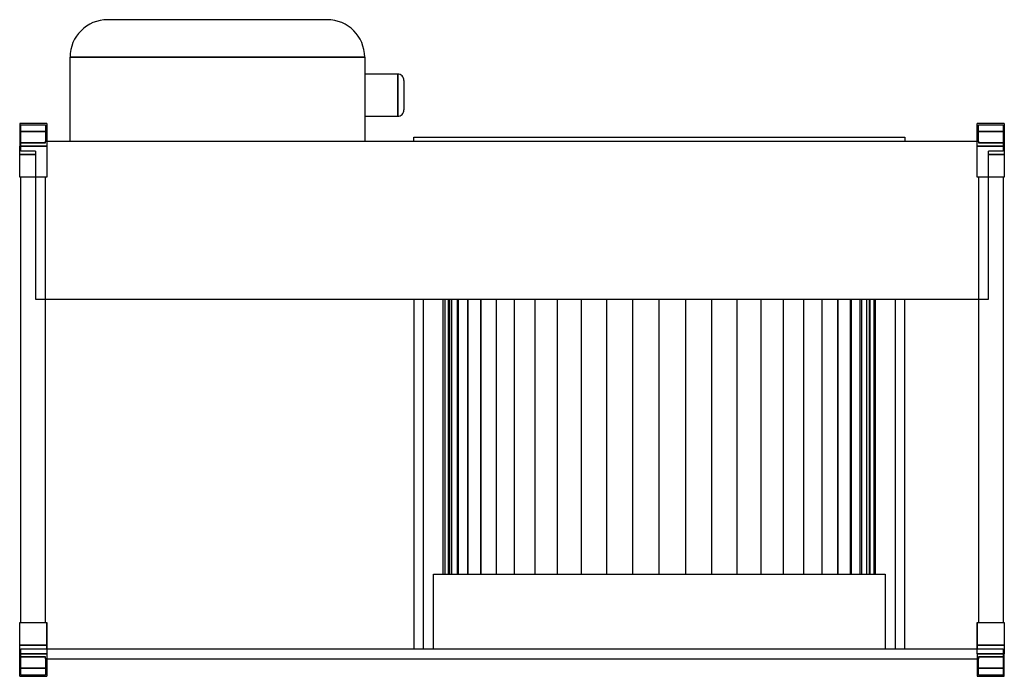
# Model space of a CAD drawing. Header units: millimetres. Extents: x -786 to 1, y -221 to 304.
import ezdxf

# ---------------------------------------------------------------- set-up
doc = ezdxf.new("R2010")
doc.units = ezdxf.units.MM
doc.layers.add('HIDDEN', color=7, linetype='Continuous')
doc.layers.add('THICK', color=7, linetype='Continuous')

msp = doc.modelspace()

# ---------------------------------------------------------------- linework, layer by layer
at = {"layer": 'HIDDEN'}
for p, q in [((-715.75, 304), (-715.75, 304)), ((-540.25, 304), (-540.25, 304)), ((-745.75, 274), (-510.25, 274)), ((-745.75, 274), (-745.75, 274)), ((-510.25, 274), (-510.25, 274)), ((-483.85, 243.65), (-483.85, 260.45)), ((-483.85, 243.65), (-483.85, 260.45)), ((-483.85, 260.45), (-483.85, 243.65)), ((-483.85, 226.85), (-483.85, 243.65)), ((-483.85, 226.85), (-483.85, 243.65)), ((-483.85, 243.65), (-483.85, 226.85)), ((-786, 221), (-786, 221)), ((-786, 221), (-786, 221)), ((-764.38, 221), (-764.38, 221)), ((-764.38, 221), (-764.38, 221)), ((-20.63, 221), (-20.63, 221)), ((-20.63, 221), (-20.63, 221)), ((1, 221), (1, 221)), ((1, 221), (1, 221)), ((-764.38, 214.5), (-786, 214.5)), ((-786, 214.5), (-764.38, 214.5)), ((-785, 220), (-765.38, 220)), ((-785, 199), (-785, 220)), ((-785, 220), (-785, 220)), ((-765.38, 220), (-765.38, 206.96)), ((-765.38, 220), (-765.38, 220)), ((-20.63, 214.5), (1, 214.5)), ((1, 214.5), (-20.63, 214.5)), ((-19.63, 220), (0, 220)), ((-19.63, 206.96), (-19.63, 220)), ((-19.63, 220), (-19.63, 220)), ((0, 220), (0, 199)), ((0, 220), (0, 220)), ((-786, 205.5), (-765.28, 205.5)), ((-765.28, 205.5), (-786, 205.5)), ((-765.38, 206.96), (-765.28, 206.96)), ((-765.38, 206.96), (-765.38, 206.96)), ((-765.28, 206.96), (-764.38, 206.96)), ((-765.28, 205.5), (-765.28, 206.96)), ((-765.28, 206.96), (-765.28, 206.96)), ((-765.28, 206.96), (-765.28, 206.96)), ((-764.38, 206.96), (-764.38, 206.96)), ((-764.38, 206.96), (-764.38, 206.96)), ((-764.38, 206.96), (-764.38, 206.96)), ((-764.38, 206.96), (-764.38, 206.96)), ((-745.75, 206.96), (-745.75, 206.96)), ((-510.25, 206.96), (-510.25, 206.96)), ((-20.63, 206.96), (-19.73, 206.96)), ((-20.63, 206.96), (-20.63, 206.96)), ((-20.63, 206.96), (-20.63, 206.96)), ((-20.63, 206.96), (-20.63, 206.96)), ((-20.63, 206.96), (-20.63, 206.96)), ((-19.73, 206.96), (-19.63, 206.96)), ((-19.73, 206.96), (-19.73, 205.5)), ((-19.73, 206.96), (-19.73, 206.96)), ((-19.73, 205.5), (1, 205.5)), ((1, 205.5), (-19.73, 205.5)), ((-19.73, 206.96), (-19.73, 206.96)), ((-19.63, 206.96), (-19.63, 206.96)), ((-786, 203), (-764.38, 203)), ((-773.38, 199), (-785, 199)), ((-785, 199), (-785, 199)), ((-773.38, 199), (-773.38, 196.1)), ((-773.38, 199), (-773.38, 199)), ((-20.63, 203), (1, 203)), ((-11.63, 199), (-11.63, 199)), ((-11.63, 196.1), (-11.63, 199)), ((0, 199), (-11.63, 199)), ((0, 199), (0, 199)), ((-786, 196.1), (-773.38, 196.1)), ((-773.38, 196.1), (-786, 196.1)), ((-773.38, 196.1), (-786, 196.1)), ((-773.38, 196.1), (-773.38, 178)), ((-11.63, 196.1), (1, 196.1)), ((1, 196.1), (-11.63, 196.1)), ((-11.63, 178), (-11.63, 196.1)), ((1, 196.1), (-11.63, 196.1)), ((-786, 178), (-786, 178)), ((-786, 178), (-786, 178)), ((-785, 178), (-785, 178)), ((-785, 178), (-785, 178)), ((-773.38, 178), (-773.38, 178)), ((-773.38, 178), (-773.38, 80.6)), ((-773.38, 178), (-773.38, 178)), ((-765.38, 178), (-765.38, 178)), ((-765.38, 178), (-765.38, 178)), ((-764.38, 178), (-764.38, 178)), ((-764.38, 178), (-764.38, 178)), ((-20.63, 178), (-20.63, 178)), ((-20.63, 178), (-20.63, 178)), ((-19.63, 178), (-19.63, 178)), ((-19.63, 178), (-19.63, 178)), ((-11.63, 178), (-11.63, 178)), ((-11.63, 80.6), (-11.63, 178)), ((-11.63, 178), (-11.63, 178)), ((0, 178), (0, 178)), ((0, 178), (0, 178)), ((1, 178), (1, 178)), ((1, 178), (1, 178)), ((-773.38, 80.6), (-773.38, 80.6)), ((-773.38, 80.6), (-11.63, 80.6)), ((-471, 80.6), (-471, -199)), ((-463.15, -199), (-463.15, 80.6)), ((-447.45, -139.3), (-447.45, 80.6)), ((-446.21, 80.6), (-446.21, -139.3)), ((-446.21, 80.6), (-446.21, -139.3)), ((-443.33, 80.6), (-443.33, -139.3)), ((-443.33, -139.3), (-443.33, 80.6)), ((-442.52, 80.6), (-442.52, -139.3)), ((-442.52, 80.6), (-442.52, -139.3)), ((-440.67, -139.3), (-440.67, 80.6)), ((-440.67, -139.3), (-440.67, 80.6)), ((-436.42, 80.6), (-436.42, -139.3)), ((-436.42, 80.6), (-436.42, -139.3)), ((-435.39, -139.3), (-435.39, 80.6)), ((-435.39, -139.3), (-435.39, 80.6)), ((-428.03, 80.6), (-428.03, -139.3)), ((-428.03, 80.6), (-428.03, -139.3)), ((-427.58, -139.3), (-427.58, 80.6)), ((-427.58, -139.3), (-427.58, 80.6)), ((-417.47, 80.6), (-417.47, -139.3)), ((-417.47, 80.6), (-417.47, -139.3)), ((-417.36, -139.3), (-417.36, 80.6)), ((-417.36, -139.3), (-417.36, 80.6)), ((-404.9, -139.3), (-404.9, 80.6)), ((-404.9, -139.3), (-404.9, 80.6)), ((-390.38, -139.3), (-390.38, 80.6)), ((-390.38, -139.3), (-390.38, 80.6)), ((-374.03, -139.3), (-374.03, 80.6)), ((-374.03, -139.3), (-374.03, 80.6)), ((-356.12, -139.3), (-356.12, 80.6)), ((-356.12, -139.3), (-356.12, 80.6)), ((-336.93, -139.3), (-336.93, 80.6)), ((-336.93, -139.3), (-336.93, 80.6)), ((-316.76, -139.3), (-316.76, 80.6)), ((-316.76, -139.3), (-316.76, 80.6)), ((-295.92, -139.3), (-295.92, 80.6)), ((-295.92, -139.3), (-295.92, 80.6)), ((-274.75, -139.3), (-274.75, 80.6)), ((-274.75, -139.3), (-274.75, 80.6)), ((-253.58, -139.3), (-253.58, 80.6)), ((-253.58, -139.3), (-253.58, 80.6)), ((-232.74, -139.3), (-232.74, 80.6)), ((-232.74, -139.3), (-232.74, 80.6)), ((-212.57, -139.3), (-212.57, 80.6)), ((-212.57, -139.3), (-212.57, 80.6)), ((-193.38, -139.3), (-193.38, 80.6)), ((-193.38, -139.3), (-193.38, 80.6)), ((-175.47, -139.3), (-175.47, 80.6)), ((-175.47, -139.3), (-175.47, 80.6)), ((-159.12, -139.3), (-159.12, 80.6)), ((-159.12, -139.3), (-159.12, 80.6)), ((-144.6, -139.3), (-144.6, 80.6)), ((-144.6, -139.3), (-144.6, 80.6)), ((-132.14, -139.3), (-132.14, 80.6)), ((-132.14, -139.3), (-132.14, 80.6)), ((-132.03, 80.6), (-132.03, -139.3)), ((-132.03, 80.6), (-132.03, -139.3)), ((-121.92, -139.3), (-121.92, 80.6)), ((-121.92, -139.3), (-121.92, 80.6)), ((-121.47, 80.6), (-121.47, -139.3)), ((-121.47, 80.6), (-121.47, -139.3)), ((-114.11, -139.3), (-114.11, 80.6)), ((-114.11, -139.3), (-114.11, 80.6)), ((-113.08, 80.6), (-113.08, -139.3)), ((-113.08, 80.6), (-113.08, -139.3)), ((-108.83, -139.3), (-108.83, 80.6)), ((-108.83, -139.3), (-108.83, 80.6)), ((-106.98, 80.6), (-106.98, -139.3)), ((-106.98, 80.6), (-106.98, -139.3)), ((-106.17, -139.3), (-106.17, 80.6)), ((-106.17, -139.3), (-106.17, 80.6)), ((-103.29, 80.6), (-103.29, -139.3)), ((-103.29, 80.6), (-103.29, -139.3)), ((-102.05, -139.3), (-102.05, 80.6)), ((-86.35, 80.6), (-86.35, -199)), ((-78.5, -199), (-78.5, 80.6)), ((-11.63, 80.6), (-11.63, 80.6)), ((-455.3, -139.3), (-94.2, -139.3)), ((-455.3, -199), (-455.3, -139.3)), ((-94.2, -139.3), (-94.2, -199)), ((-786, -178), (-786, -178)), ((-786, -178), (-786, -178)), ((-785, -178), (-785, -178)), ((-785, -178), (-785, -178)), ((-765.38, -178), (-765.38, -178)), ((-765.38, -178), (-765.38, -178)), ((-764.38, -199), (-764.38, -178)), ((-764.38, -178), (-764.38, -178)), ((-764.38, -178), (-764.38, -178)), ((-764.38, -178), (-764.38, -178)), ((-764.38, -178), (-764.38, -178)), ((-20.63, -178), (-20.63, -199)), ((-20.63, -178), (-20.63, -178)), ((-20.63, -178), (-20.63, -178)), ((-20.63, -178), (-20.63, -178)), ((-20.63, -178), (-20.63, -178)), ((-19.63, -178), (-19.63, -178)), ((-19.63, -178), (-19.63, -178)), ((0, -178), (0, -178)), ((0, -178), (0, -178)), ((1, -178), (1, -178)), ((1, -178), (1, -178)), ((-764.38, -196.1), (-786, -196.1)), ((-786, -196.1), (-764.38, -196.1)), ((-786, -196.1), (-764.38, -196.1)), ((1, -196.1), (-20.63, -196.1)), ((-20.63, -196.1), (1, -196.1)), ((-20.63, -196.1), (1, -196.1)), ((-764.38, -203), (-786, -203)), ((-785, -199), (-785, -199)), ((-785, -199), (-764.38, -199)), ((-785, -220), (-785, -199)), ((-764.38, -199), (-20.63, -199)), ((-764.38, -199), (-764.38, -199)), ((-764.38, -199), (-764.38, -199)), ((-20.63, -199), (-20.63, -199)), ((-20.63, -199), (0, -199)), ((-20.63, -199), (-20.63, -199)), ((1, -203), (-20.63, -203)), ((0, -199), (0, -199)), ((0, -199), (0, -220)), ((-786, -205.5), (-765.28, -205.5)), ((-765.28, -205.5), (-786, -205.5)), ((-765.38, -206.96), (-765.38, -220)), ((-765.28, -206.96), (-765.38, -206.96)), ((-765.38, -206.96), (-765.38, -206.96)), ((-764.38, -206.96), (-765.28, -206.96)), ((-765.28, -206.96), (-765.28, -206.96)), ((-765.28, -206.96), (-765.28, -206.96)), ((-765.28, -206.96), (-765.28, -205.5)), ((-764.38, -206.96), (-764.38, -206.96)), ((-764.38, -206.96), (-764.38, -206.96)), ((-764.38, -206.96), (-764.38, -206.96)), ((-764.38, -206.96), (-764.38, -206.96)), ((-19.73, -206.96), (-20.63, -206.96)), ((-20.63, -206.96), (-20.63, -206.96)), ((-20.63, -206.96), (-20.63, -206.96)), ((-20.63, -206.96), (-20.63, -206.96)), ((-20.63, -206.96), (-20.63, -206.96)), ((-19.73, -205.5), (1, -205.5)), ((1, -205.5), (-19.73, -205.5)), ((-19.73, -205.5), (-19.73, -206.96)), ((-19.63, -206.96), (-19.73, -206.96)), ((-19.73, -206.96), (-19.73, -206.96)), ((-19.73, -206.96), (-19.73, -206.96)), ((-19.63, -206.96), (-19.63, -206.96)), ((-19.63, -220), (-19.63, -206.96)), ((-764.38, -214.5), (-786, -214.5)), ((-786, -214.5), (-764.38, -214.5)), ((-785, -220), (-785, -220)), ((-765.38, -220), (-785, -220)), ((-765.38, -220), (-765.38, -220)), ((1, -214.5), (-20.63, -214.5)), ((-20.63, -214.5), (1, -214.5)), ((-19.63, -220), (-19.63, -220)), ((0, -220), (-19.63, -220)), ((0, -220), (0, -220)), ((-786, -221), (-786, -221)), ((-786, -221), (-786, -221)), ((-764.38, -221), (-764.38, -221)), ((-764.38, -221), (-764.38, -221)), ((-20.63, -221), (-20.63, -221)), ((-20.63, -221), (-20.63, -221)), ((1, -221), (1, -221)), ((1, -221), (1, -221))]:
    msp.add_line(p, q, dxfattribs=at)
at = {"layer": 'THICK'}
for p, q in [((-540.25, 304), (-715.75, 304)), ((-745.75, 206.96), (-745.75, 274)), ((-510.25, 274), (-745.75, 274)), ((-510.25, 274), (-510.25, 206.96)), ((-483.85, 260.45), (-510.25, 260.45)), ((-483.85, 260.45), (-483.85, 243.65)), ((-478.85, 255.45), (-478.85, 243.65)), ((-483.85, 243.65), (-483.85, 226.85)), ((-478.85, 243.65), (-478.85, 231.85)), ((-764.38, 221), (-786, 221)), ((-786, 221), (-786, 203)), ((-764.38, 221), (-764.38, 203)), ((-510.25, 226.85), (-483.85, 226.85)), ((-20.63, 203), (-20.63, 221)), ((1, 221), (-20.63, 221)), ((1, 221), (1, 203)), ((-764.38, 206.96), (-20.63, 206.96)), ((-471, 209.96), (-78.5, 209.96)), ((-471, 206.96), (-471, 209.96)), ((-78.5, 209.96), (-78.5, 206.96)), ((-764.38, 203), (-786, 203)), ((-786, 178), (-786, 203)), ((-764.38, 203), (-764.38, 178)), ((-20.63, 178), (-20.63, 203)), ((1, 203), (-20.63, 203)), ((1, 203), (1, 178)), ((-764.38, 178), (-786, 178)), ((-785, -178), (-785, 178)), ((-765.38, -178), (-765.38, 178)), ((1, 178), (-20.63, 178)), ((-19.63, 178), (-19.63, -178)), ((0, 178), (0, -178)), ((-786, -203), (-786, -178)), ((-786, -178), (-764.38, -178)), ((-764.38, -178), (-764.38, -203)), ((-20.63, -178), (1, -178)), ((-20.63, -203), (-20.63, -178)), ((1, -178), (1, -203)), ((-786, -203), (-764.38, -203)), ((-786, -221), (-786, -203)), ((-764.38, -203), (-764.38, -221)), ((-20.63, -203), (1, -203)), ((-20.63, -203), (-20.63, -221)), ((1, -221), (1, -203)), ((-764.38, -206.96), (-20.63, -206.96)), ((-786, -221), (-764.38, -221)), ((-20.63, -221), (1, -221))]:
    msp.add_line(p, q, dxfattribs=at)
for centre, start, end in [((-483.85, 255.45), 359.99994, 90.0001), ((-483.85, 231.85), 269.9999, 0.00006)]:
    msp.add_arc(centre, 5, start, end, dxfattribs=at)
for centre, major_axis in [((-715.75, 274), (-30, 0)), ((-540.25, 274), (0, 30))]:
    msp.add_ellipse(centre, major_axis=major_axis, ratio=1, start_param=-1.570796, end_param=0, dxfattribs=at)

doc.saveas('drawing.dxf')
